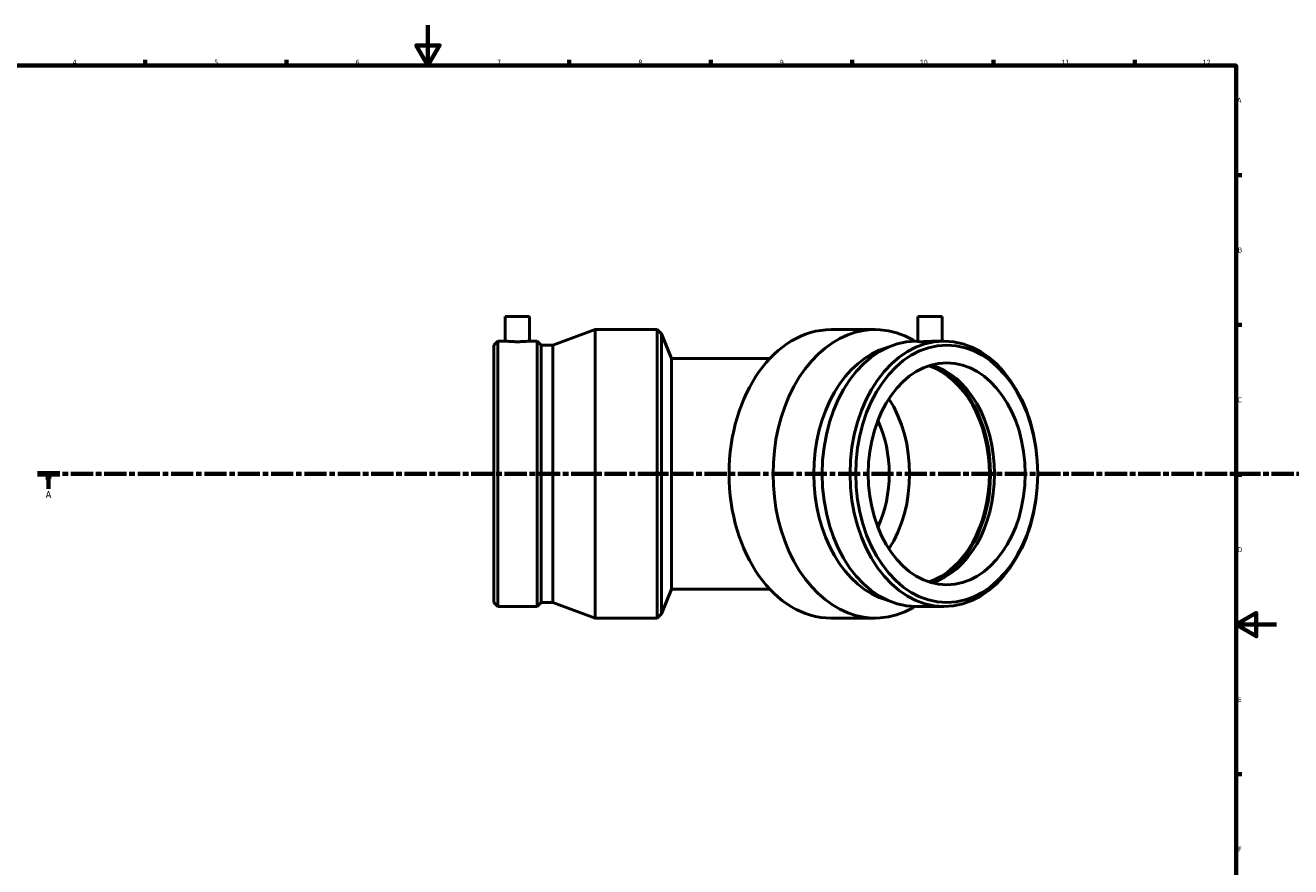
# Model space of a CAD drawing. Header units: millimetres. Extents: x -401 to 1447, y -224 to 1221.
# Tile 4 of 6: x 221 to 848, y 177 to 594. Entities that reach past the tile are written whole.
import ezdxf

# ---------------------------------------------------------------- set-up
doc = ezdxf.new("R2010")
doc.units = ezdxf.units.MM
doc.linetypes.add('CHAIN', pattern=[0.3543, 0.2362, -0.0295, 0.0591, -0.0295])
for name, color, linetype, lineweight in [('Border (ISO)', 7, 'Continuous', 70), ('Section Line (ISO)', 7, 'CHAIN', 70), ('Visible (ISO)', 7, 'Continuous', 50)]:
    doc.layers.add(name, color=color, linetype=linetype, lineweight=lineweight)
doc.styles.add('Label Text (ISO)', font='tahoma.ttf')
doc.styles.add('Note Text (ISO)', font='tahoma.ttf')

# ---------------------------------------------------------------- blocks, each defined once
blk = doc.blocks.new('Borders Default Border')
at = {"layer": 'Border (ISO)'}
for p, q in [((280.33, 574), (280.33, 576.9)), ((350.42, 574), (350.42, 576.9)), ((490.58, 574), (490.58, 576.9)), ((560.67, 574), (560.67, 576.9)), ((630.75, 574), (630.75, 576.9)), ((700.83, 574), (700.83, 576.9)), ((770.92, 574), (770.92, 576.9)), ((821, 519.75), (823.9, 519.75)), ((821, 445.5), (823.9, 445.5)), ((821, 371.25), (823.9, 371.25)), ((821, 222.75), (823.9, 222.75))]:
    blk.add_line(p, q, dxfattribs=at)
at = {"layer": 'Border (ISO)', "flags": 128}
for points in [[(420.5, 594), (420.5, 574), (414.73, 584), (426.27, 584), (420.5, 574)], [(20, 20), (20, 574), (821, 574), (821, 20), (20, 20)], [(841, 297), (821, 297), (831, 302.77), (831, 291.23), (821, 297)]]:
    blk.add_lwpolyline(points, dxfattribs=at)
at = {"layer": 'Border (ISO)', "color": 232, "true_color": 0xca0064, "char_height": 2.5, "attachment_point": 7, "style": 'Note Text (ISO)'}
for s, insert in [('4', (244.42, 574.4)), ('5', (314.64, 574.35)), ('6', (384.66, 574.35)), ('7', (454.77, 574.4)), ('8', (524.81, 574.34)), ('9', (594.88, 574.35)), ('10', (664.29, 574.35)), ('11', (734.37, 574.4)), ('12', (804.46, 574.4)), ('A', (821.59, 555.62)), ('B', (821.89, 481.37)), ('C', (821.73, 407.08)), ('D', (821.73, 332.88)), ('E', (821.94, 258.63)), ('F', (822, 184.38))]:
    blk.add_mtext(s, dxfattribs=dict(at, insert=insert))
blk = doc.blocks.new('2dTransSection0')
at = {"layer": 'Section Line (ISO)', "linetype": 'CHAIN', "ltscale": 46.650017}
blk.add_line((227.1, 371.68), (965.26, 371.68), dxfattribs=at)
at = {"layer": 'Section Line (ISO)', "linetype": 'Continuous', "lineweight": 140}
blk.add_line((227.1, 371.68), (238.03, 371.68), dxfattribs=at)
at = {"layer": 'Section Line (ISO)', "linetype": 'Continuous'}
for p, q in [((232.56, 371.68), (232.06, 369.18)), ((232.56, 369.18), (232.56, 371.68)), ((233.06, 369.18), (232.56, 371.68)), ((232.06, 369.18), (233.06, 369.18)), ((232.56, 364.27), (232.56, 369.18))]:
    blk.add_line(p, q, dxfattribs=at)
at = {"layer": 'Section Line (ISO)', "linetype": 'Continuous', "flags": 128}
blk.add_lwpolyline([(233.06, 369.18), (232.56, 371.68), (232.06, 369.18), (233.06, 369.18)], dxfattribs=at)
at = {"layer": 'Section Line (ISO)'}
blk.add_solid([(233.06, 369.18), (232.56, 371.68), (232.06, 369.18), (233.06, 369.18)], dxfattribs=at)
at = {"layer": 'Section Line (ISO)', "insert": (231.07, 359.68), "char_height": 3.5, "attachment_point": 7, "style": 'Label Text (ISO)'}
blk.add_mtext('A', dxfattribs=at)

msp = doc.modelspace()

# ---------------------------------------------------------------- linework, layer by layer
at = {"layer": 'Visible (ISO)'}
for p, q in [((458.883, 449.677), (470.883, 449.677)), ((458.883, 449.677), (458.883, 437.457)), ((470.883, 449.677), (470.883, 437.457)), ((663.32, 449.677), (675.32, 449.677)), ((663.32, 449.677), (663.32, 437.32)), ((675.32, 449.677), (675.32, 437.457)), ((482.501, 435.484), (503.34, 443.177)), ((503.34, 300.177), (503.34, 443.177)), ((503.34, 443.177), (534.138, 443.177)), ((534.138, 300.177), (534.138, 443.177)), ((536.233, 441.083), (534.138, 443.177)), ((536.233, 302.272), (536.233, 441.083)), ((541.288, 428.877), (536.233, 441.083)), ((642.127, 443.177), (620.349, 443.177)), ((453.138, 435.484), (455.112, 437.457)), ((453.138, 307.871), (453.138, 435.484)), ((455.112, 305.897), (455.112, 437.457)), ((455.112, 437.457), (458.883, 437.457)), ((470.883, 437.457), (474.655, 437.457)), ((474.655, 305.897), (474.655, 437.457)), ((476.628, 435.484), (474.655, 437.457)), ((476.628, 307.871), (476.628, 435.484)), ((476.628, 435.484), (482.501, 435.484)), ((482.501, 307.871), (482.501, 435.484)), ((661.988, 437.455), (660.793, 438.126)), ((663.32, 437.457), (662.41, 437.457)), ((676.229, 437.457), (673.563, 437.457)), ((541.288, 428.877), (541.288, 314.477)), ((590.014, 428.877), (541.288, 428.877)), ((541.288, 314.477), (536.233, 302.272)), ((541.288, 314.477), (590.014, 314.477)), ((453.138, 307.871), (455.112, 305.897)), ((476.628, 307.871), (474.655, 305.897)), ((476.628, 307.871), (482.501, 307.871)), ((482.501, 307.871), (503.34, 300.177)), ((455.112, 305.897), (474.655, 305.897)), ((536.233, 302.272), (534.138, 300.177)), ((661.988, 305.9), (660.793, 305.229)), ((676.229, 305.897), (662.41, 305.897)), ((503.34, 300.177), (534.138, 300.177)), ((642.127, 300.177), (620.349, 300.177))]:
    msp.add_line(p, q, dxfattribs=at)
for centre, major_axis, start_param, end_param in [((642.127, 371.677), (0, -71.5), 2.7634566, 6.6613214), ((620.349, 371.677), (0, -71.5), 3.1415927, 6.2831853), ((656.862, 371.677), (0, -63.807), 3.3367567, 6.0880212), ((662.41, 371.677), (0, -65.78), 3.1415927, 6.2831853), ((659.917, 371.677), (0, 55), 3.3712658, 6.0535121), ((659.917, 371.677), (0, 55.749), 3.3987424, 6.0260356), ((662.41, 371.677), (0, 55), 3.3384674, 6.0863105), ((620.349, 371.677), (0, -55), 0.8276799, 2.3139127), ((615.293, 371.677), (0, -47.85), 0.9862016, 2.155391)]:
    msp.add_ellipse(centre, major_axis=major_axis, ratio=0.7071068, start_param=start_param, end_param=end_param, dxfattribs=at)
for centre, major_axis in [((676.229, 371.677), (0, -65.78)), ((677.625, 371.677), (0, -63.807)), ((677.625, 371.677), (0, -55))]:
    msp.add_ellipse(centre, major_axis=major_axis, ratio=0.7071068, dxfattribs=at)
for points, knots in [([(470.883, 437.457), (470.883, 437.457), (470.733, 437.443), (470.12, 437.391), (469.658, 437.355), (468.594, 437.286), (467.919, 437.249), (466.441, 437.198), (465.637, 437.183), (464.13, 437.183), (463.326, 437.198), (461.848, 437.249), (461.173, 437.286), (460.108, 437.355), (459.647, 437.391), (459.034, 437.443), (458.883, 437.457), (458.883, 437.457)], [0.9045877, 0.9045877, 0.9045877, 0.9045877, 1.1307344, 1.1307344, 1.3568811, 1.3568811, 1.5830283, 1.5830283, 1.8091754, 1.8091754, 2.0353226, 2.0353226, 2.2614698, 2.2614698, 2.4876165, 2.4876165, 2.7137632, 2.7137632, 2.7137632, 2.7137632]), ([(665.077, 437.183), (664.544, 437.183), (664.082, 437.198), (663.47, 437.249), (663.32, 437.286), (663.32, 437.32)], [0, 0, 0, 0, 0.2261472, 0.2261472, 0.45229439, 0.45229439, 0.45229439, 0.45229439]), ([(673.563, 437.457), (673.03, 437.457), (672.355, 437.443), (670.876, 437.391), (670.073, 437.355), (668.567, 437.286), (667.764, 437.249), (666.285, 437.198), (665.61, 437.183), (665.077, 437.183)], [2.71376317, 2.71376317, 2.71376317, 2.71376317, 2.93990984, 2.93990984, 3.16605651, 3.16605651, 3.3922037, 3.3922037, 3.6183509, 3.6183509, 3.6183509, 3.6183509])]:
    msp.add_open_spline(points, degree=3, knots=knots, dxfattribs=at)

# ---------------------------------------------------------------- block references
msp.add_blockref('Borders Default Border', (0, 0))
at = {"layer": 'Section Line (ISO)'}
msp.add_blockref('2dTransSection0', (0, 0), dxfattribs=at)

doc.saveas('drawing.dxf')
